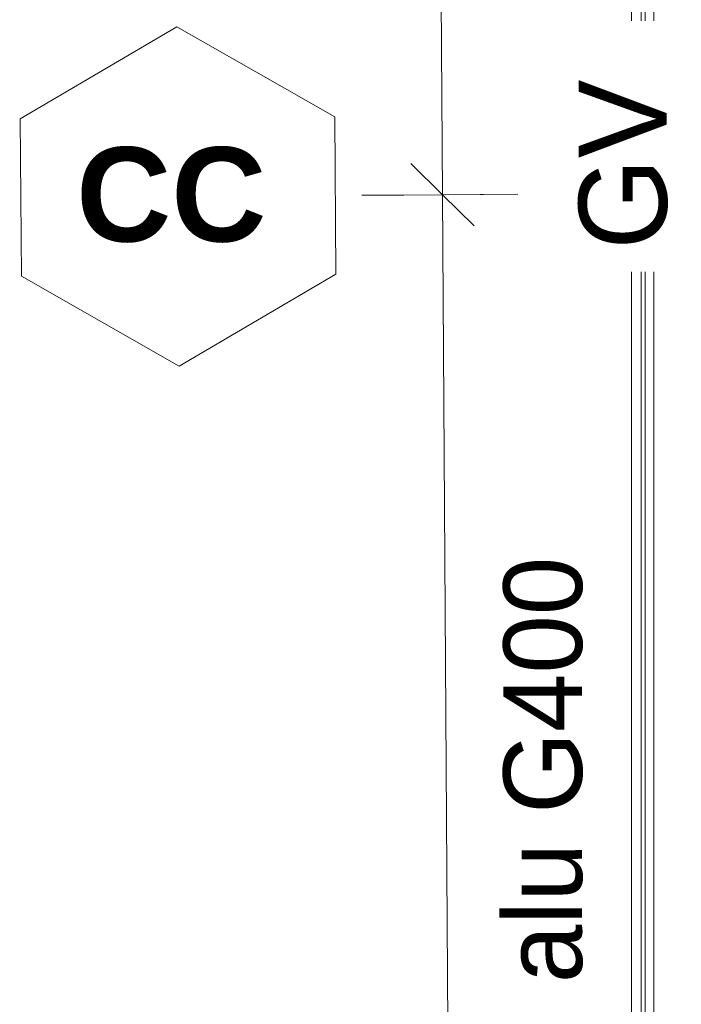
# Model space of a CAD drawing. Header units: metres. Extents: x -16.9 to 14.1, y -10.1 to 10.9.
# Tile 41 of 256: x -16.8 to -15.3, y -2.3 to 0.1. Entities that reach past the tile are written whole.
import ezdxf

# ---------------------------------------------------------------- set-up
doc = ezdxf.new("R2010")
doc.units = ezdxf.units.M
doc.linetypes.add('Ligne de quadrillage', pattern=[0.022225, 0.0127, -0.003175, 0.003175, -0.003175])
for name, color, linetype, lineweight in [('A-ANNO-DIMS', 211, 'Continuous', 9), ('A-ANNO-DIMS-75', 211, 'Continuous', 9), ('G-ANNO-TEXT', 231, 'Continuous', 9), ('S-BEAM', 12, 'Continuous', 18), ('S-GRID', 1, 'Continuous', 9), ('S-GRID-IDEN', 1, 'Continuous', 9)]:
    doc.layers.add(name, color=color, linetype=linetype, lineweight=lineweight)
doc.styles.add('Arial_B', font='arialbd.ttf', dxfattribs={"height": 0.225})
doc.styles.add('Arial_B_2', font='arialbd.ttf', dxfattribs={"height": 0.154762})
doc.styles.add('Bodoni MT_B', font='BOD_B.TTF', dxfattribs={"height": 0.21})
doc.styles.add('Bodoni MT_B_I', font='BOD_BI.TTF', dxfattribs={"height": 0.1875})
doc.dimstyles.new('Cotation_cm', dxfattribs={"dimscale": 0.3048, "dimtxt": 0.153039, "dimasz": 0.492126, "dimexe": 0.590551, "dimexo": 0.0625, "dimgap": 0.147638, "dimtad": 1, "dimdec": 0, "dimlfac": 100, "dimzin": 0, "dimdsep": 46, "dimtxsty": 'Arial_B_2', "dimblk1": 'OBLIQUE', "dimblk2": 'OBLIQUE', "dimsah": 1, "dimcen": 0.09, "dimazin": 0, "dimtfac": 1, "dimtdec": 4, "dimtix": 1, "dimtmove": 0, "dimatfit": 3, "dimfxl": 0.590551, "dimfxlon": 1, "dimtvp": 1, "dimtfill": 1, "dimtolj": 1, "dimtzin": 0, "dimarcsym": 2})

# ---------------------------------------------------------------- blocks, each defined once
blk = doc.blocks.new('Quadrillage - M_Extrémité de la ligne de quadrillage - EXA 3_0 mm Gras-566358-PH R_1 PROJET toiture basse')
at = {"layer": 'S-GRID-IDEN'}
for p, q in [((-0.0054, 0), (-0.0025, 0.005)), ((-0.0025, 0.005), (0.0025, 0.005)), ((0.0054, 0), (0.0025, 0.005)), ((-0.0054, 0), (-0.0025, -0.005)), ((0.0054, 0), (0.0025, -0.005)), ((0.0025, -0.005), (-0.0025, -0.005))]:
    blk.add_line(p, q, dxfattribs=at)
blk = doc.blocks.new('DIMBLOCK2-PH R_1 PROJET toiture basse')
at = {"layer": 'A-ANNO-DIMS-75', "lineweight": 35}
for p, q in [((-15.8377, -0.3388), (-15.9132, -0.2643)), ((-15.8377, -0.3388), (-15.7622, -0.4133)), ((-15.8026, -5.6861), (-15.8781, -5.6116)), ((-15.8026, -5.6861), (-15.7271, -5.7606))]:
    blk.add_line(p, q, dxfattribs=at)
at = {"layer": 'A-ANNO-DIMS-75'}
for p, q in [((-15.8377, -0.3388), (-16.0177, -0.34)), ((-15.8377, -0.3388), (-15.6577, -0.3376)), ((-15.8026, -5.6861), (-15.8377, -0.3388)), ((-15.8026, -5.6861), (-15.9826, -5.6873)), ((-15.8026, -5.6861), (-15.6226, -5.6849))]:
    blk.add_line(p, q, dxfattribs=at)
at = {"layer": 'A-ANNO-DIMS-75', "color": 0, "insert": (-15.5778, -2.836), "char_height": 0.15476, "width": 0.419764, "attachment_point": 1, "rotation": 270.3757, "line_spacing_factor": 0.941778, "style": 'Arial_B_2', "bg_fill": 3, "box_fill_scale": 1.25, "bg_fill_color": 256, "bg_fill_true_color": 13158600, "bg_fill_transparency": 0}
blk.add_mtext('535', dxfattribs=at)
blk = doc.blocks.new('_Oblique')
at = {"color": 0, "linetype": 'ByBlock', "lineweight": -2}
blk.add_line((-0.5, -0.5), (0.5, 0.5), dxfattribs=at)
blk = doc.blocks.new('DIMBLOCK3-PH R_1 PROJET toiture basse')
at = {"layer": 'A-ANNO-DIMS-75', "lineweight": 35}
for p, q in [((-15.8738, 5.1679), (-15.9493, 5.2424)), ((-15.8738, 5.1679), (-15.7983, 5.0934)), ((-15.8377, -0.3388), (-15.9132, -0.2643)), ((-15.8377, -0.3388), (-15.7622, -0.4133))]:
    blk.add_line(p, q, dxfattribs=at)
at = {"layer": 'A-ANNO-DIMS-75'}
for p, q in [((-15.8738, 5.1679), (-16.0538, 5.1668)), ((-15.8738, 5.1679), (-15.6938, 5.1691)), ((-15.8377, -0.3388), (-15.8738, 5.1679)), ((-15.8377, -0.3388), (-16.0177, -0.34)), ((-15.8377, -0.3388), (-15.6577, -0.3376))]:
    blk.add_line(p, q, dxfattribs=at)
at = {"layer": 'A-ANNO-DIMS-75', "color": 0, "insert": (-15.6134, 2.5911), "char_height": 0.15476, "width": 0.419764, "attachment_point": 1, "rotation": 270.3757, "line_spacing_factor": 0.941778, "style": 'Arial_B_2', "bg_fill": 3, "box_fill_scale": 1.25, "bg_fill_color": 256, "bg_fill_true_color": 13158600, "bg_fill_transparency": 0}
blk.add_mtext('551', dxfattribs=at)

msp = doc.modelspace()

# ---------------------------------------------------------------- linework, layer by layer
at = {"layer": 'S-BEAM'}
for p, q in [((-15.3864, -7.9207), (-15.3864, 7.5293)), ((-15.3632, -7.9207), (-15.3632, 7.5293)), ((-15.3538, -7.9207), (-15.3538, 7.5293)), ((-15.3334, -7.9207), (-15.3334, 7.4245))]:
    msp.add_line(p, q, dxfattribs=at)
at = {"layer": 'S-GRID', "linetype": 'Ligne de quadrillage'}
msp.add_line((14.0697, -0.1427), (-16.0633, -0.3403), dxfattribs=at)

# ---------------------------------------------------------------- block references
at = {"layer": 'S-GRID-IDEN', "xscale": 74.99999999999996, "yscale": 74.99999999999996, "zscale": 74.99999999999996, "rotation": 90.37572216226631}
msp.add_blockref('Quadrillage - M_Extrémité de la ligne de quadrillage - EXA 3_0 mm Gras-566358-PH R_1 PROJET toiture basse', (-16.4683, -0.343), dxfattribs=at)

# ---------------------------------------------------------------- texts
at = {"layer": 'G-ANNO-TEXT', "color": 190, "lineweight": 25, "insert": (-15.692, -3.3214), "char_height": 0.1875, "width": 3.084493, "attachment_point": 1, "rotation": 90, "style": 'Bodoni MT_B_I', "bg_fill": 3, "box_fill_scale": 1.25, "bg_fill_color": 256, "bg_fill_true_color": 13158600, "bg_fill_transparency": 0}
msp.add_mtext('Gouttière alu G400', dxfattribs=at)
at = {"layer": 'S-GRID-IDEN', "insert": (-16.7114, -0.2254), "char_height": 0.225, "width": 0.553164, "attachment_point": 1, "style": 'Arial_B'}
msp.add_mtext('CC', dxfattribs=at)

# ---------------------------------------------------------------- next in the draw order: texts
at = {"layer": 'G-ANNO-TEXT', "color": 1, "lineweight": 25, "insert": (-15.5122, -0.4698), "char_height": 0.21, "width": 0.493038, "attachment_point": 1, "rotation": 90, "style": 'Bodoni MT_B', "bg_fill": 3, "box_fill_scale": 1.25, "bg_fill_color": 256, "bg_fill_true_color": 13158600, "bg_fill_transparency": 0}
msp.add_mtext('GV', dxfattribs=at)

# ---------------------------------------------------------------- next in the draw order: dimensions: what is measured, and where the dimension line sits
at = {"layer": 'A-ANNO-DIMS'}
dim = msp.add_linear_dim(base=(-15.8377, -0.3388), p1=(-15.9826, -5.6873), p2=(-16.0177, -0.34), angle=270.3757, dimstyle='Cotation_cm', override={"dimpost": '<>', "dimfxl": 5.347378}, dxfattribs=at)
dim.commit()
dim.dimension.update_dxf_attribs({"geometry": 'DIMBLOCK2-PH R_1 PROJET toiture basse', "text_midpoint": (-15.6961, -3.0116)})

# ---------------------------------------------------------------- next in the draw order: dimensions: what is measured, and where the dimension line sits
dim = msp.add_linear_dim(base=(-15.8738, 5.1679), p1=(-16.0177, -0.34), p2=(-16.0538, 5.1668), angle=270.3757, dimstyle='Cotation_cm', override={"dimpost": '<>', "dimfxl": 5.506877}, dxfattribs=at)
dim.commit()
dim.dimension.update_dxf_attribs({"geometry": 'DIMBLOCK3-PH R_1 PROJET toiture basse', "text_midpoint": (-15.7317, 2.4154)})

doc.saveas('drawing.dxf')
